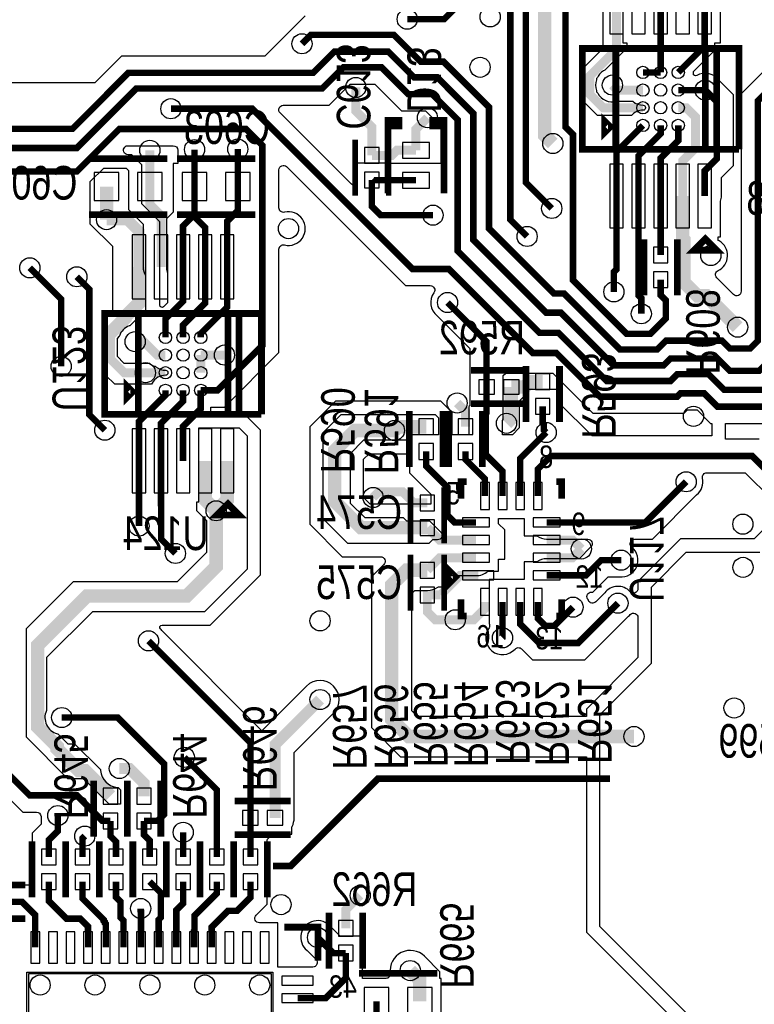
# Model space of a CAD drawing. Extents: x -394 to 5394, y -1015 to 6968.
# Tile 19 of 63: x 1067 to 1723, y 883 to 1762. Entities that reach past the tile are written whole.
import ezdxf

# ---------------------------------------------------------------- set-up
doc = ezdxf.new("R2010")
doc.units = 0
for name, color, linetype in [('ET_BOTTOM', 1, 'CONTINUOUS'), ('PG_SILKSCREEN_BOTTOM', 2, 'CONTINUOUS'), ('PIN_BOTTOM', 1, 'CONTINUOUS'), ('RD_SILKSCREEN_BOTTOM', 254, 'CONTINUOUS'), ('VC_BOTTOM', 1, 'CONTINUOUS')]:
    doc.layers.add(name, color=color, linetype=linetype)

msp = doc.modelspace()

# ---------------------------------------------------------------- linework, layer by layer
at = {"layer": 'ET_BOTTOM'}
for points, const_width in [([(1413, 1763), (1446, 1763), (1472, 1789), (1472, 1841.6523), (1466, 1847.6523), (1466, 2042), (1453, 2055), (1453, 2064.9285), (1338.1008, 2179.8277), (1338.1008, 2238.4176), (1338.1, 2238.4184), (1338.1, 2262.9001), (1307, 2294.0001), (1307, 2335), (1297.75, 2344.25), (1256.9, 2344.25)], 5.8), ([(1496.37, 1944.11), (1496.37, 1889.2015), (1483.3, 1876.1315), (1483.3, 1849.8685), (1487, 1846.1685), (1487, 1790.3153), (1505.04, 1772.2753), (1505.04, 1583.96), (1520, 1569)], 5.8), ([(1516.06, 1944.11), (1516.06, 1889.3753), (1497.1, 1870.4153), (1497.1, 1855.5847), (1504, 1848.6847), (1504, 1792.8315), (1518.84, 1777.9915), (1518.84, 1617.16), (1542, 1594)], 5.8), ([(1535.74, 1827.38), (1546.52, 1827.38), (1554.3427, 1819.5573), (1554.3427, 1666.6573), (1561, 1660), (1561, 1530), (1609, 1482), (1630, 1482), (1643.8987, 1495.8987), (1643.8987, 1511.8813), (1639.2, 1516.58), (1639.2, 1530.48)], 5.8), ([(1850, 1814), (1726, 1690), (1726, 1475.8), (1719.2, 1469), (1701, 1469), (1694, 1476), (1644, 1476), (1636, 1468), (1603, 1468), (1553, 1518), (1543.9999, 1518), (1486, 1575.9999), (1486, 1684.3469), (1445.3469, 1725), (1425, 1725), (1401, 1749), (1327, 1749), (1319, 1741)], 5.8), ([(1543, 1652), (1535.74, 1659.26), (1535.74, 1805.34)], 12), ([(608, 1688), (939, 1688), (962, 1665), (1114, 1665), (1164, 1715), (1329, 1715), (1348, 1734), (1396, 1734), (1419, 1711), (1439.8307, 1711), (1472, 1678.8307), (1472, 1566.0001), (1537.0001, 1501), (1550, 1501), (1597, 1454), (1642, 1454), (1648, 1460), (1690, 1460), (1701, 1449), (1727.2, 1449), (1740, 1461.8), (1740, 1684.3469), (1855.4531, 1799.8)], 5.8), ([(600, 1670), (932, 1670), (954, 1648), (1118, 1648), (1171, 1701), (1337, 1701), (1355.9, 1719.9), (1390.1, 1719.9), (1414, 1696), (1435.3145, 1696), (1458, 1673.3145), (1458, 1556), (1531, 1483), (1548, 1483), (1591, 1440), (1648, 1440), (1654, 1446), (1682, 1446), (1696, 1432), (1732, 1432), (1754, 1454), (1754, 1678.8307), (1859.8693, 1784.7)], 5.8), ([(2621, 1774), (2450.5162, 1774), (2275.8162, 1599.3), (2191.5, 1599.3), (2152.7018, 1638.0982), (1966.6144, 1638.0982), (1907.0162, 1578.5), (1864.5, 1578.5), (1851.1, 1591.9), (1826.5855, 1591.9), (1768, 1533.3145), (1768, 1438), (1747, 1417), (1690, 1417), (1678, 1429), (1657, 1429), (1654, 1426), (1585, 1426), (1546, 1465), (1525, 1465), (1450, 1540), (1417.6838, 1540), (1274.6838, 1683), (1202, 1683)], 5.8), ([(1599.83, 1778.38), (1599.83, 1735.96), (1576.14, 1712.27), (1576.14, 1695.86), (1588.104, 1683.896), (1623.452, 1683.896)], 8), ([(1639.2, 1715.392), (1639.2, 1778.38)], 5.8), ([(1654.948, 1715.392), (1678.57, 1739.014), (1678.57, 1778.38)], 5.8), ([(1623.452, 1715.392), (1639.2, 1715.392)], 5.8), ([(1367, 1702), (1367, 1681), (1381.4, 1666.6), (1381.4, 1641.3436)], 8), ([(1623.452, 1699.644), (1600.636, 1699.644), (1596.14, 1704.14)], 8), ([(1654.948, 1699.644), (1679, 1699.644)], 5.8), ([(1679, 1699.644), (1689.4491, 1689.1949), (1689.4491, 1638.5391), (1678.57, 1627.66), (1678.57, 1605.16)], 5.8), ([(1654.948, 1683.896), (1662.104, 1683.896), (1670.448, 1675.552), (1670.448, 1648.1551), (1658.88, 1636.5871), (1658.88, 1605.16)], 8), ([(1420.75, 1645.99), (1420.75, 1664.75), (1431, 1675)], 8), ([(1599.83, 1605.16), (1599.83, 1644.526), (1623.452, 1668.148)], 5.8), ([(1639.2, 1668.148), (1639.2, 1660.7479), (1619.52, 1641.0679), (1619.52, 1605.16)], 5.8), ([(1654.948, 1668.148), (1654.948, 1654.5755), (1639.2, 1638.8275), (1639.2, 1605.16)], 5.8), ([(778, 1638), (786, 1646), (855, 1646), (874, 1627), (1118, 1627), (1155.9, 1664.9), (1269.0845, 1664.9), (1283.57, 1650.4145), (1283.57, 1471.5855), (1243.5845, 1431.6), (1228.6, 1431.6)], 5.8), ([(1183.14, 1613.55), (1183.14, 1645.86)], 8), ([(1223.09, 1613.55), (1223.09, 1646.55)], 5.8), ([(1261.67, 1613.55), (1261.67, 1647)], 5.8), ([(1381.4, 1641.3436), (1399.2436, 1641.3436), (1403.89, 1645.99), (1420.75, 1645.99)], 8), ([(1144.56, 1613.55), (1144.56, 1584)], 12), ([(1193.17, 1541.83), (1193.17, 1587.68), (1183.14, 1597.71), (1183.14, 1613.55)], 8), ([(1436, 1588), (1389.2, 1588), (1381.4, 1595.8), (1381.4, 1619.2964)], 5.8), ([(1420.75, 1619.21), (1381.4864, 1619.21), (1381.4, 1619.2964)], 5.8), ([(1221.95, 1587.55), (1223.09, 1588.69), (1223.09, 1613.55)], 5.8), ([(1261.67, 1613.55), (1261.67, 1591.97), (1252.22, 1582.52), (1252.22, 1541.83)], 5.8), ([(1708, 1488), (1680, 1516), (1672, 1516), (1660, 1528), (1660, 1566), (1658.88, 1567.12), (1658.88, 1605.16)], 12), ([(1032, 1601), (1032, 1113.9999), (1075.9999, 1070), (1118, 1070), (1140.73, 1047.27), (1147.99, 1047.27)], 5.8), ([(1597.5, 1519.5), (1597.5, 1537.4), (1599.83, 1539.73), (1599.83, 1605.16)], 5.8), ([(1619.52, 1605.16), (1619.52, 1516.38), (1622, 1513.9), (1622, 1500)], 5.8), ([(1639.2, 1552.52), (1639.2, 1605.16)], 5.8), ([(1144.56, 1584), (1163, 1584), (1173.48, 1573.52), (1173.48, 1541.83)], 10), ([(1212.85, 1541.83), (1212.85, 1578.45), (1221.95, 1587.55)], 5.8), ([(1232.53, 1541.83), (1232.53, 1576.97), (1221.95, 1587.55)], 5.8), ([(1104, 1453), (1104, 1513), (1076, 1541)], 5.8), ([(1212.85, 1541.83), (1212.85, 1511.08), (1197.1, 1495.33), (1197.1, 1478.84)], 5.8), ([(1232.53, 1541.83), (1232.53, 1509.54), (1212.85, 1489.86), (1212.85, 1478.84)], 5.8), ([(1228.6, 1478.84), (1228.6, 1482.29), (1252.22, 1505.91), (1252.22, 1541.83)], 5.8), ([(1143, 1396), (1129.1, 1409.9), (1129.1, 1521.9), (1118, 1533)], 5.8), ([(1483.77, 1434.59), (1483.77, 1475.23), (1449, 1510)], 5.8), ([(1170.05, 1475.05), (1177.9501, 1475.05), (1189.9101, 1463.09), (1197.1, 1463.09)], 8), ([(1228.6, 1463.09), (1249.76, 1463.09)], 8), ([(1228.6, 1463.09), (1228.6, 1447.35)], 8), ([(1197.1, 1447.35), (1179.25, 1447.35)], 8), ([(1533.91, 1439.28), (1522.59, 1439.28), (1517.9, 1434.59), (1505.81, 1434.59)], 12), ([(1197.1, 1431.6), (1197.1, 1427.39), (1173.48, 1403.77), (1173.48, 1368.61)], 5.8), ([(1193.17, 1368.61), (1193.17, 1402.15), (1212.85, 1421.83), (1212.85, 1431.6)], 5.8), ([(1212.85, 1368.61), (1212.85, 1399.36), (1228.6, 1415.11), (1228.6, 1431.6)], 5.8), ([(1483.77, 1434.59), (1483.77, 1411.77), (1483, 1411), (1483, 1374.26), (1498.08, 1359.18), (1498.08, 1337.27)], 5.8), ([(1501.61, 1402.19), (1505.81, 1406.39), (1505.81, 1434.59)], 12), ([(1464.93, 1399.05), (1464.93, 1412.87), (1457.51, 1420.29)], 8), ([(1533.91, 1417.24), (1533.91, 1402.09), (1535, 1401), (1535, 1396), (1537, 1394)], 5.8), ([(1401.56, 1395.74), (1366.26, 1395.74), (1348.14, 1377.62), (1348.14, 1332.5), (1371.63, 1309.01), (1409.43, 1309.01), (1409.4336, 1309.0064), (1430.93, 1309.0064)], 12), ([(1401.56, 1395.74), (1404.87, 1399.05), (1429.93, 1399.05)], 12), ([(1537, 1394), (1513.82, 1370.82), (1513.82, 1337.27)], 5.8), ([(1173.48, 1368.61), (1173.48, 1310.43)], 5.8), ([(1206, 1286), (1193.3427, 1298.6573), (1193.3427, 1329.0373), (1193.17, 1329.21), (1193.17, 1368.61)], 5.8), ([(1232.53, 1368.61), (1232.53, 1333.97), (1242.4, 1324.1)], 12), ([(1242.4, 1324.1), (1252.22, 1333.92), (1252.22, 1368.61)], 12), ([(1474.45, 1313.65), (1455.31, 1313.65), (1448.93, 1320.03), (1448.93, 1345.03), (1429.93, 1364.03), (1429.93, 1377.01)], 5.8), ([(1464.93, 1377.01), (1464.93, 1369.97), (1482.33, 1352.57), (1482.33, 1337.27)], 5.8), ([(1750, 1344), (1721, 1373), (1541.37, 1373), (1529.57, 1361.2), (1529.57, 1337.27)], 5.8), ([(1382.51, 1335.94), (1387.57, 1341), (1409, 1341), (1418.9464, 1331.0536), (1430.93, 1331.0536)], 8), ([(1662, 1350), (1625.65, 1313.65), (1537.45, 1313.65)], 5.8), ([(1147.99, 1069.31), (1125.3, 1092), (1120, 1092), (1100.4603, 1111.5397), (1100.4603, 1113.5397), (1083, 1131), (1083, 1204), (1127, 1248), (1216, 1248), (1242.4, 1274.4), (1242.4, 1324.1)], 12), ([(1474.45, 1297.9), (1442.0364, 1297.9), (1430.93, 1309.0064)], 8), ([(1537.45, 1297.9), (1560.58, 1297.9), (1568.45, 1290.03)], 8), ([(1537.45, 1282.16), (1560.58, 1282.16), (1568.45, 1290.03)], 8), ([(1474.45, 1282.16), (1442.0364, 1282.16), (1430.93, 1271.0536)], 8), ([(1615.44, 1122.56), (1414.44, 1122.56), (1399, 1138), (1399, 1257.6236), (1412.43, 1271.0536), (1430.93, 1271.0536)], 12), ([(1604, 1280), (1586.1, 1280), (1572.51, 1266.41), (1537.45, 1266.41)], 5.8), ([(1442.83, 1249.01), (1460.23, 1266.41), (1476.42, 1266.41)], 8), ([(1430.93, 1249.0064), (1430.93, 1249.01), (1442.83, 1249.01)], 8), ([(1455.83, 1226.78), (1438.01, 1226.78), (1430.93, 1233.86), (1430.93, 1249.0064)], 8), ([(1455.83, 1226.78), (1472.33, 1226.78), (1482.33, 1236.78), (1482.33, 1242.79)], 8), ([(1498.08, 1242.79), (1498.08, 1210.67), (1498.07, 1210.66)], 5.8), ([(1601.11, 1241.64), (1565.47, 1206), (1530.86, 1206), (1513.82, 1223.04), (1513.82, 1242.79)], 5.8), ([(1561, 1238), (1544.3905, 1221.3905), (1536.1879, 1221.3904), (1529.57, 1228.0083), (1529.57, 1242.79)], 5.8), ([(1182, 1208), (1272.99, 1117.01), (1272.99, 1049.9)], 5.8), ([(1335.14, 1155.56), (1295.03, 1115.45), (1295.03, 1049.9)], 10), ([(1104.5, 1139.5), (1154.5, 1139.5), (1196, 1098), (1196, 1053.07), (1190.2, 1047.27), (1177.99, 1047.27)], 5.8), ([(1156, 1094), (1164.9, 1094), (1177.99, 1080.91), (1177.99, 1069.31)], 10), ([(1214, 1104), (1242.99, 1075.01), (1242.99, 1015.07)], 5.8), ([(1101, 1052), (1101, 1038.1), (1092.99, 1030.09), (1092.99, 1015.07)], 5.8), ([(1147.99, 1047.27), (1147.99, 1033.71), (1152.99, 1028.71), (1152.99, 1015.07)], 5.8), ([(1177.99, 1047.27), (1177.99, 1034.71), (1182.99, 1029.71), (1182.99, 1015.07)], 5.8), ([(1272.99, 1015.07), (1272.99, 1049.9)], 5.8), ([(1212.99, 1015.07), (1212.99, 1037)], 5.8), ([(1122.99, 1015.07), (1122.99, 1031.54), (1125.1, 1033.65)], 5.8), ([(1092.99, 993.03), (1092.99, 975.78), (1108.77, 960), (1121, 960), (1128, 953), (1128, 949), (1128.09, 948.91), (1128.09, 934.25)], 5.8), ([(1143.84, 934.25), (1143.84, 955.16), (1143, 956), (1143, 957), (1142, 958), (1142, 959), (1122.99, 978.01), (1122.99, 993.03)], 5.8), ([(1159.59, 934.25), (1159.59, 958.41), (1157, 961), (1157, 975.12), (1152.99, 979.13), (1152.99, 993.03)], 5.8), ([(1182.99, 993.03), (1193, 983.02), (1193, 961), (1191.08, 959.08), (1191.08, 934.25)], 5.8), ([(1206.83, 934.25), (1206.83, 967.55), (1212.99, 973.71), (1212.99, 993.03)], 5.8), ([(1222.58, 934.25), (1222.58, 948.73), (1223.09, 949.24), (1223.09, 962.59), (1242.99, 982.49), (1242.99, 993.03)], 5.8), ([(1272.99, 993.03), (1272.99, 978.99), (1261, 967), (1253, 967), (1238.33, 952.33), (1238.33, 934.25)], 5.8), ([(1358.1, 951.25), (1358.1, 967.85), (1371, 980.75)], 8), ([(1080.85, 934.25), (1080.85, 963.15), (1068.97, 975.03), (1057.99, 975.03)], 5.8), ([(1175.34, 934.25), (1175.34, 966.66), (1175, 967), (1175, 969)], 5.8), ([(1332.95, 943.2), (1346.94, 929.21), (1358.1, 929.21)], 5.8), ([(1358.1, 929.21), (1358.1, 906.99), (1340.08, 888.97), (1315.1, 888.97)], 5.8), ([(1424.15, 886.1), (1424.15, 905.15), (1415.7, 913.6)], 12), ([(1385.57, 836.1), (1385.57, 886.1)], 5.8)]:
    msp.add_lwpolyline(points, dxfattribs=dict(at, const_width=const_width))
for points, format in [([(1843.8281, 1828.9002), (1711.0998, 1696.1719), (1711.0998, 1520.0132, -0.668178), (1704.2714, 1517.1847), (1689.4071, 1532.049, -0.516763), (1690.5018, 1538.4821, 0.600224), (1691.5953, 1564.9351), (1690.608, 1565.5149), (1690.608, 1568.6598), (1692.5702, 1568.6598), (1692.5702, 1600.0492), (1692.6767, 1600.3624, 0.08214), (1693.4702, 1605.16), (1693.4702, 1621.4881), (1704.3493, 1632.3672), (1704.3493, 1695.3668), (1690.7612, 1708.9549), (1690.6931, 1709.0396, 0.371724), (1671.4212, 1712.5888, -0.602842), (1668.4156, 1714.4538, 0.018757), (1668.448, 1715.4658), (1668.4434, 1716.3006), (1687.4702, 1735.3274), (1687.4702, 1741.8798), (1692.5702, 1741.8798), (1692.5702, 1773.2692)], "xyb"), ([(1605.5198, 1770.634), (1605.5198, 1741.8798), (1609, 1741.8798), (1609, 1737), (1589.6833, 1717.6833), (1589.3958, 1717.5386, 0.160904), (1582.7414, 1710.8842), (1582.5967, 1710.5967), (1582, 1710), (1582, 1709.157), (1581.8988, 1708.8511, 0.161111), (1581.8988, 1699.4289), (1582, 1699.123), (1582, 1698), (1582.8818, 1697.1182), (1583.0182, 1696.872, 0.339478), (1599.7654, 1689.5845), (1600.0035, 1689.6438), (1614.3827, 1689.6438, 0.190438), (1623.6696, 1686.1456, -0.423686), (1625.7016, 1684.1136, 0.00806), (1625.7016, 1683.6784, -0.423686), (1623.6696, 1681.6464, 0.221471), (1613.259, 1677), (1583, 1677), (1569.2429, 1690.7571), (1569.2429, 1718.2429), (1588, 1737), (1588, 1794)], "xyb"), ([(1322, 1766), (1285.9002, 1729.9002), (1157.8281, 1729.9002), (1133.9279, 1706), (994.4837, 1706), (994.314, 1706.0294, 0.086099), (989.186, 1706.0294), (989.0163, 1706), (972.7337, 1706), (972.564, 1706.0294, 0.086099), (967.436, 1706.0294), (967.2663, 1706), (938, 1706), (934.9002, 1702.9002), (645, 1702.9002), (645, 1738), (671, 1764)], "xyb"), ([(1443.1502, 865.5998), (1443.1502, 906.6002), (1442.1502, 906.6002), (1442.1502, 912.6059), (1428.4281, 926.3281, 0.718819), (1397.8679, 911.1456, -0.454864), (1393.9053, 906.6002), (1373.0002, 906.6002), (1373.0002, 929.21, 0.054555), (1372.6475, 932.4326), (1372.6002, 932.6463), (1372.6002, 944.2102), (1353.0119, 944.2102), (1344.7087, 952.5133, 1.118809), (1323.5544, 931.5069), (1323.6391, 931.4388), (1331.5293, 923.5486, -0.668175), (1328.7009, 916.7202), (1297.5702, 916.7202), (1297.5702, 956.2502), (1280.9791, 956.2502, -0.668175), (1278.1507, 963.0786), (1287.8902, 972.8181), (1287.8902, 993.03, 0.054555), (1287.5375, 996.2526), (1287.4902, 996.4663), (1287.4902, 1011.6337), (1287.5375, 1011.8474, 0.054555), (1287.8902, 1015.07), (1287.8902, 1029.1359, -0.458878), (1292.4882, 1033.0909, 0.168791), (1303.4591, 1035.1366), (1303.92, 1035.3998), (1310.0302, 1035.3998), (1310.0302, 1041.8861), (1310.2407, 1042.3079, 0.116257), (1312.0302, 1049.9), (1312.0302, 1108.4083), (1347.161, 1143.539, 1), (1323.119, 1167.581), (1283.3051, 1127.767), (1193.7587, 1217.3133, 0.028451), (1192.6254, 1218.5881, -0.667543), (1194.0421, 1221.9998), (1236.9706, 1221.9998), (1282.0002, 1267.0294), (1282.0002, 1395.9706), (1267.9706, 1410.0002), (1237.5002, 1410.0002), (1237.5002, 1416.6998), (1249.7564, 1416.6998), (1298.4702, 1465.4136), (1298.4702, 1557.5477, -0.486608), (1303.4238, 1561.4323, 1.27518), (1303.4238, 1590.5677, -0.486608), (1298.4702, 1594.4523), (1298.4702, 1628.4847, -0.668175), (1305.2986, 1631.3131), (1411.5119, 1525.0998), (1433.5792, 1525.0998, -0.611279), (1436.8256, 1518.763, 0.400809), (1439.6867, 1498.2413), (1468.8698, 1469.0581), (1468.8698, 1449.0902), (1468.7698, 1449.0902), (1468.7698, 1417.8419), (1468.0998, 1417.1719), (1468.0998, 1392.0102), (1453.0002, 1392.0102), (1453.0002, 1411.9706), (1442.9706, 1422.0002), (1349.0294, 1422.0002), (1325.9998, 1398.9706), (1325.9998, 1312.0294), (1355.0294, 1282.9998), (1389.2632, 1282.9998, -0.668178), (1392.0917, 1276.1714), (1380.9998, 1265.0795), (1380.9998, 1130.5441), (1406.9841, 1104.5598), (1572.9998, 1104.5598), (1572.9998, 948.0294), (1683.9998, 837.0294)], "xyb"), ([(1173.48, 1541.83, 12, 12, 0), (1173.48, 1509.48, 12, 12, 0), (1161, 1497, 12, 12, 0), (1161, 1496, 12, 12, 0), (1146, 1481, 12, 12, 0), (1146, 1461.6, 8, 8, 0), (1160.25, 1447.35, 8, 8, 0), (1179.25, 1447.35, 8, 8, 0)], "xyseb"), ([(1017.0998, 1107.828), (1069.828, 1055.0998), (1082.0211, 1055.0998, -0.400402), (1086.0166, 1051.2893, 0.015281), (1086.088, 1050.3754), (1086.0998, 1050.2674), (1086.0998, 1044.2719), (1078.0898, 1036.2619), (1078.0898, 1015.07, 0.054555), (1078.4425, 1011.8474), (1078.4898, 1011.6337), (1078.4898, 996.4663), (1078.4425, 996.2526, 0.054555), (1078.0898, 993.03), (1078.0898, 990.4743), (1075.6206, 989.4515), (1075.1419, 989.9302), (1057.99, 989.9302, 0.013761)], "xyb")]:
    msp.add_lwpolyline(points, format=format, dxfattribs=at)
for points in [[(1363.0856, 1615.6703), (1299.4845, 1679.2714, -0.668175), (1302.3129, 1686.0998), (1343.1719, 1686.0998), (1362.0719, 1704.9998), (1383.9281, 1704.9998), (1407.8281, 1681.0998), (1429.1426, 1681.0998), (1443.0998, 1667.1426), (1443.0998, 1634.2102), (1400.7498, 1634.2102), (1400.7498, 1634.1102), (1395.9002, 1634.1102), (1395.9002, 1634.2966), (1366.8998, 1634.2966), (1366.8998, 1622.7327), (1366.8525, 1622.519, 0.054555), (1366.4998, 1619.2964), (1366.4998, 1617.0845, -0.668179)], [(1192.0002, 1507.6454), (1192.0002, 1581.9706), (1176.0002, 1597.9706), (1176.0002, 1632.9706), (1166.9706, 1642.0002), (1163.7291, 1642.0002, -0.668175), (1160.9007, 1648.8286), (1162.0719, 1649.9998), (1204.0978, 1649.9998, -0.405757), (1208.0961, 1646.1156, 0.019891), (1208.178, 1644.9254), (1208.1898, 1644.8174), (1208.1898, 1634.0502), (1204.0898, 1634.0502), (1204.0898, 1590.7619), (1197.9498, 1584.6219), (1197.9498, 1541.83, 0.08214), (1198.7433, 1537.0324), (1198.8498, 1536.7192), (1198.8498, 1509.6666), (1195.4144, 1506.2312, -0.668175)], [(1197.3192, 1449.5916, -0.423578), (1199.3514, 1447.5606, 0.007963), (1199.3516, 1447.1306, -0.42375), (1197.3194, 1445.0984, 0.279273), (1185.2377, 1438.0452), (1184.6698, 1437), (1152, 1437), (1144.0002, 1444.9998), (1144.0002, 1497.0002), (1150, 1503), (1150, 1560), (1130, 1580), (1130, 1617.9279), (1142.0721, 1630), (1162, 1630), (1164, 1628), (1164, 1593), (1177.1698, 1579.8302), (1177.1698, 1541.83, 0.127016), (1179.1698, 1534.084), (1179.1698, 1503.1698), (1165.2775, 1489.2775), (1164.8653, 1489.1257, 0.219672), (1155.9743, 1480.2347), (1155.8225, 1479.8225), (1154, 1478), (1154, 1462), (1160, 1456), (1182.8577, 1456), (1185.7679, 1453.0898), (1188.0027, 1453.0898), (1188.5551, 1452.6382, 0.177219)], [(1548.4102, 1432.2402), (1519.4098, 1432.2402), (1519.4098, 1427), (1518, 1427), (1513, 1422), (1513, 1398), (1507, 1392), (1497.9002, 1392), (1497.9002, 1404.8281), (1498.6702, 1405.5981), (1498.6702, 1420.0898), (1498.7702, 1420.0898), (1498.7702, 1444.7702), (1501, 1447), (1542.9279, 1447), (1578.8281, 1411.0998), (1660.1719, 1411.0998), (1663.1719, 1414.0998), (1671.8281, 1414.0998), (1683.8281, 1402.0998), (1685, 1402.0998), (1685, 1391), (1578, 1391), (1548.4343, 1420.5657, 0.001785), (1548.4102, 1420.6693)], [(1435.4089, 1298.1602), (1432.2487, 1295), (1360, 1295), (1338, 1317), (1338, 1394), (1354, 1410), (1438, 1410), (1441, 1407), (1441, 1392.0102), (1415.4298, 1392.0102), (1415.4298, 1387.4298), (1415, 1387), (1374, 1387), (1362, 1375), (1362, 1331), (1375, 1318), (1409.3723, 1318), (1412.3189, 1315.0534), (1430.9307, 1315.0534, 0.014522), (1431.8595, 1315.0804), (1432.7554, 1315.1326), (1442.8993, 1304.9886, -0.668175), (1440.0709, 1298.1602)], [(1101.1255, 1124.8745), (1110, 1116), (1116, 1116), (1139.0152, 1092.9848), (1139.0874, 1092.2766, 0.355903), (1154.2766, 1077.0874), (1154.9848, 1077.0152), (1157, 1075), (1157, 1062.2702), (1146.8019, 1062.2702), (1124.1719, 1084.9002), (1110.0998, 1084.9002), (1073, 1122), (1073, 1219), (1115, 1261), (1208, 1261), (1234, 1287), (1234, 1315), (1225, 1324), (1225, 1332.1098), (1226.8502, 1332.1098), (1226.8502, 1398), (1263, 1398), (1270, 1391), (1270, 1272), (1232, 1234), (1132, 1234), (1091, 1193), (1091, 1146.0529), (1090.8235, 1145.6611, 0.462144), (1100.6086, 1125.0134)], [(1581.2202, 1242.8223, -0.527545), (1574.7304, 1244.04, 0.027449), (1573.9861, 1245.5078, -0.577539), (1577.449, 1251.5098), (1578.6819, 1251.5098), (1592.2719, 1265.0998), (1602.2674, 1265.0998), (1602.3754, 1265.088, 0.747691), (1613.4556, 1291.6446, -0.706227), (1615.9771, 1298.7498), (1631.8219, 1298.7498), (1671.3133, 1338.2413, 0.287126), (1676.6468, 1353.2367, -0.479448), (1680.5526, 1358.0998), (1714.8281, 1358.0998), (1738.2413, 1334.6867, 0.147045), (1745.3251, 1329.7469, -0.559111), (1746.9069, 1323.1177), (1722.7894, 1299.0002), (1657.0294, 1299.0002), (1618.9998, 1260.9706), (1618.9998, 1254.6046, -0.6807), (1612.0757, 1251.8752, 0.458854), (1589.3513, 1250.9533)], [(1421.8959, 1140.5602), (1417.0002, 1145.4559), (1417.0002, 1250.1677), (1419.8859, 1253.0534), (1430.93, 1253.0534, 0.139599), (1440.4122, 1255.7534), (1440.8962, 1256.0534), (1445.4302, 1256.0534), (1445.4302, 1260.3702), (1445.7802, 1260.8811, 0.072897), (1448.0748, 1265.5707), (1448.6639, 1266.1598), (1474.45, 1266.1598, 0.182674), (1485.0331, 1270.1598), (1494.4502, 1270.1598), (1494.4502, 1280.9998), (1500.0002, 1280.9998), (1500.0002, 1306.9706), (1494.4502, 1312.5206), (1494.4502, 1317.2698), (1517.4498, 1317.2698), (1517.4498, 1301.6498), (1528.6176, 1301.6498, 0.159967), (1537.45, 1298.7498), (1574.1209, 1298.7498, -0.668175), (1576.9493, 1291.9214), (1566.3381, 1281.3102), (1537.45, 1281.3102, 0.159967), (1528.6176, 1278.4102), (1517.4498, 1278.4102), (1517.4498, 1262.7902), (1486.0798, 1262.7902), (1486.0798, 1222.7898), (1486.4174, 1222.7898), (1486.4174, 1220.1289), (1486.0236, 1219.5981, 0.953653), (1509.2154, 1200.6207, -0.429579), (1515.0159, 1200.7721), (1524.6881, 1191.0998), (1571.6419, 1191.0998), (1610.4233, 1229.8813, 0.037511), (1612.0757, 1231.4048, -0.6807), (1618.9998, 1228.6754), (1618.9998, 1192.9706), (1572.9998, 1146.9706), (1572.9998, 1140.5602)]]:
    msp.add_lwpolyline(points, format="xyb", close=True, dxfattribs=at)
for points in [[(1727.1719, 1387.9002), (1697.0002, 1387.9002), (1697.0002, 1402.0998), (1753.1719, 1402.0998)], [(1918, 746.39), (1696, 746.39), (1696, 842), (1585, 953), (1585, 1142), (1631, 1188), (1631, 1256), (1662, 1287), (1727.76, 1287)]]:
    msp.add_lwpolyline(points, dxfattribs=at)
for points in [[(1379.9706, 1330.0002), (1374.0002, 1335.9706), (1374.0002, 1370.0294), (1378.9706, 1374.9998), (1415.0298, 1374.9998), (1415.0298, 1357.8581), (1434.0298, 1338.8581), (1434.0298, 1330.0002)], [(1073.3202, 779.5402), (1073.3202, 912.2498), (1293.0998, 912.2498), (1293.0998, 779.5402)]]:
    msp.add_lwpolyline(points, close=True, dxfattribs=at)
at = {"layer": 'PG_SILKSCREEN_BOTTOM'}
for points, const_width in [([(1689.2, 1736.77), (1689.2, 1646.77), (1569.2, 1646.77), (1569.2, 1736.77), (1709.2, 1736.77), (1709.2, 1646.77)], 6), ([(1599.2, 1736.77), (1679.2, 1736.77), (1679.2, 1646.77), (1599.2, 1646.77), (1599.2, 1736.77)], 6), ([(1709.2, 1646.77), (1689.2, 1646.77), (1689.2, 1736.77)], 6), ([(1594.2, 1666.77), (1589.2, 1661.77), (1589.2, 1671.77), (1594.2, 1666.77)], 6), ([(1395.75, 1607.6), (1395.75, 1672.6), (1405.75, 1672.6), (1405.75, 1667.6), (1395.75, 1667.6), (1395.75, 1662.6)], 6), ([(1445.75, 1607.6), (1445.75, 1672.6), (1435.75, 1672.6), (1435.75, 1667.6), (1445.75, 1667.6), (1445.75, 1662.6)], 6), ([(1366.4, 1655.32), (1366.4, 1605.32)], 5), ([(1396.4, 1655.32), (1396.4, 1605.32)], 5), ([(1128.85, 1638.55), (1198.85, 1638.55)], 6), ([(1277.38, 1638.55), (1207.38, 1638.55)], 6), ([(1128.85, 1588.55), (1198.85, 1588.55)], 6), ([(1277.38, 1588.55), (1207.38, 1588.55)], 6), ([(1624.2, 1566.5), (1624.2, 1516.5)], 6), ([(1654.2, 1566.5), (1654.2, 1516.5)], 6), ([(1689.2, 1556.77), (1669.2, 1556.77), (1679.2, 1566.77), (1689.2, 1556.77)], 6), ([(1262.85, 1500.22), (1262.85, 1410.22), (1142.85, 1410.22), (1142.85, 1500.22), (1282.85, 1500.22), (1282.85, 1410.22)], 6), ([(1172.85, 1500.22), (1252.85, 1500.22), (1252.85, 1410.22), (1172.85, 1410.22), (1172.85, 1500.22)], 6), ([(1282.85, 1410.22), (1262.85, 1410.22), (1262.85, 1500.22)], 6), ([(1519.79, 1449.59), (1469.79, 1449.59)], 6), ([(1518.91, 1453.26), (1518.91, 1403.26)], 6), ([(1548.91, 1453.26), (1548.91, 1403.26)], 6), ([(1167.85, 1430.22), (1162.85, 1425.22), (1162.85, 1435.22), (1167.85, 1430.22)], 6), ([(1414.93, 1363.03), (1414.93, 1413.03)], 6), ([(1444.93, 1363.03), (1444.93, 1413.03)], 6), ([(1449.93, 1413.03), (1449.93, 1363.03)], 6), ([(1519.79, 1419.59), (1469.79, 1419.59)], 6), ([(1479.93, 1413.03), (1479.93, 1363.03)], 6), ([(1415.93, 1345.03), (1415.93, 1295.03)], 5), ([(1445.93, 1345.03), (1445.93, 1295.03)], 5), ([(1465.95, 1350.03), (1460.95, 1350.03), (1460.95, 1335.03)], 6), ([(1545.95, 1350.03), (1550.95, 1350.03), (1550.95, 1335.03)], 6), ([(1262.85, 1320.22), (1242.85, 1320.22), (1252.85, 1330.22), (1262.85, 1320.22)], 6), ([(1415.93, 1235.03), (1415.93, 1285.03)], 5), ([(1445.93, 1235.03), (1445.93, 1285.03)], 5), ([(1450.95, 1260.03), (1450.95, 1270.03), (1455.95, 1265.03), (1450.95, 1260.03)], 6), ([(1460.95, 1245.03), (1460.95, 1230.03), (1465.95, 1230.03)], 6), ([(1545.95, 1230.03), (1550.95, 1230.03), (1550.95, 1245.03)], 6), ([(1132.99, 1083.29), (1132.99, 1033.29)], 6), ([(1162.99, 1083.29), (1162.99, 1033.29)], 6), ([(1162.99, 1083.29), (1162.99, 1033.29)], 6), ([(1192.99, 1083.29), (1192.99, 1033.29)], 6), ([(1293, 1007), (1309, 1007), (1387, 1085), (1594, 1085)], 6), ([(1309.01, 1064.9), (1259.01, 1064.9)], 6), ([(1309.01, 1034.9), (1259.01, 1034.9)], 6), ([(1077.99, 1029.05), (1077.99, 979.05)], 6), ([(1107.99, 1029.05), (1107.99, 979.05)], 6), ([(1107.99, 1029.05), (1107.99, 979.05)], 6), ([(1137.99, 1029.05), (1137.99, 979.05)], 6), ([(1137.99, 1029.05), (1137.99, 979.05)], 6), ([(1167.99, 1029.05), (1167.99, 979.05)], 6), ([(1167.99, 979.05), (1167.99, 1029.05)], 6), ([(1197.99, 979.05), (1197.99, 1029.05)], 6), ([(1197.99, 979.05), (1197.99, 1029.05)], 6), ([(1227.99, 979.05), (1227.99, 1029.05)], 6), ([(1227.99, 979.05), (1227.99, 1029.05)], 6), ([(1257.99, 979.05), (1257.99, 1029.05)], 6), ([(1257.99, 979.05), (1257.99, 1029.05)], 6), ([(1287.99, 979.05), (1287.99, 1029.05)], 6), ([(1021.97, 990.03), (1071.97, 990.03)], 6), ([(1343.1, 915.23), (1343.1, 965.23)], 6), ([(1373.1, 915.23), (1373.1, 965.23)], 6), ([(1021.97, 960.03), (1071.97, 960.03)], 6), ([(1333.21, 922.36), (1333.21, 952.36), (1303.21, 952.36)], 6), ([(1439.86, 911.1), (1369.86, 911.1)], 6)]:
    msp.add_lwpolyline(points, dxfattribs=dict(at, const_width=const_width))
at = {"layer": 'PIN_BOTTOM'}
for points in [[(1593.83, 1749.88), (1605.83, 1749.88), (1605.83, 1806.88), (1593.83, 1806.88)], [(1613.52, 1749.88), (1625.52, 1749.88), (1625.52, 1806.88), (1613.52, 1806.88)], [(1633.2, 1749.88), (1645.2, 1749.88), (1645.2, 1806.88), (1633.2, 1806.88)], [(1652.88, 1749.88), (1664.88, 1749.88), (1664.88, 1806.88), (1652.88, 1806.88)], [(1672.57, 1749.88), (1684.57, 1749.88), (1684.57, 1806.88), (1672.57, 1806.88)], [(1432.75, 1652.99), (1408.75, 1652.99), (1408.75, 1638.99), (1432.75, 1638.99)], [(1387.9, 1648.3436), (1374.9, 1648.3436), (1374.9, 1634.3436), (1387.9, 1634.3436)], [(1387.9, 1626.2964), (1374.9, 1626.2964), (1374.9, 1612.2964), (1387.9, 1612.2964)], [(1432.75, 1626.21), (1408.75, 1626.21), (1408.75, 1612.21), (1432.75, 1612.21)], [(1593.83, 1576.66), (1605.83, 1576.66), (1605.83, 1633.66), (1593.83, 1633.66)], [(1613.52, 1576.66), (1625.52, 1576.66), (1625.52, 1633.66), (1613.52, 1633.66)], [(1633.2, 1576.66), (1645.2, 1576.66), (1645.2, 1633.66), (1633.2, 1633.66)], [(1652.88, 1576.66), (1664.88, 1576.66), (1664.88, 1633.66), (1652.88, 1633.66)], [(1672.57, 1576.66), (1684.57, 1576.66), (1684.57, 1633.66), (1672.57, 1633.66)], [(1133.56, 1626.05), (1133.56, 1601.05), (1155.56, 1601.05), (1155.56, 1626.05)], [(1172.14, 1626.05), (1172.14, 1601.05), (1194.14, 1601.05), (1194.14, 1626.05)], [(1234.09, 1601.05), (1234.09, 1626.05), (1212.09, 1626.05), (1212.09, 1601.05)], [(1272.67, 1601.05), (1272.67, 1626.05), (1250.67, 1626.05), (1250.67, 1601.05)], [(1167.48, 1513.33), (1179.48, 1513.33), (1179.48, 1570.33), (1167.48, 1570.33)], [(1187.17, 1513.33), (1199.17, 1513.33), (1199.17, 1570.33), (1187.17, 1570.33)], [(1206.85, 1513.33), (1218.85, 1513.33), (1218.85, 1570.33), (1206.85, 1570.33)], [(1226.53, 1513.33), (1238.53, 1513.33), (1238.53, 1570.33), (1226.53, 1570.33)], [(1246.22, 1513.33), (1258.22, 1513.33), (1258.22, 1570.33), (1246.22, 1570.33)], [(1645.7, 1559.52), (1632.7, 1559.52), (1632.7, 1545.52), (1645.7, 1545.52)], [(1645.7, 1537.48), (1632.7, 1537.48), (1632.7, 1523.48), (1645.7, 1523.48)], [(1540.41, 1446.28), (1527.41, 1446.28), (1527.41, 1432.28), (1540.41, 1432.28)], [(1490.77, 1428.09), (1490.77, 1441.09), (1476.77, 1441.09), (1476.77, 1428.09)], [(1512.81, 1428.09), (1512.81, 1441.09), (1498.81, 1441.09), (1498.81, 1428.09)], [(1540.41, 1424.24), (1527.41, 1424.24), (1527.41, 1410.24), (1540.41, 1410.24)], [(1423.43, 1392.05), (1436.43, 1392.05), (1436.43, 1406.05), (1423.43, 1406.05)], [(1471.43, 1406.05), (1458.43, 1406.05), (1458.43, 1392.05), (1471.43, 1392.05)], [(1167.48, 1340.11), (1179.48, 1340.11), (1179.48, 1397.11), (1167.48, 1397.11)], [(1187.17, 1340.11), (1199.17, 1340.11), (1199.17, 1397.11), (1187.17, 1397.11)], [(1206.85, 1340.11), (1218.85, 1340.11), (1218.85, 1397.11), (1206.85, 1397.11)], [(1226.53, 1340.11), (1238.53, 1340.11), (1238.53, 1397.11), (1226.53, 1397.11)], [(1246.22, 1340.11), (1258.22, 1340.11), (1258.22, 1397.11), (1246.22, 1397.11)], [(1423.43, 1370.01), (1436.43, 1370.01), (1436.43, 1384.01), (1423.43, 1384.01)], [(1471.43, 1384.01), (1458.43, 1384.01), (1458.43, 1370.01), (1471.43, 1370.01)], [(1486.33, 1349.27), (1478.33, 1349.27), (1478.33, 1325.27), (1486.33, 1325.27)], [(1502.08, 1349.27), (1494.08, 1349.27), (1494.08, 1325.27), (1502.08, 1325.27)], [(1517.82, 1349.27), (1509.82, 1349.27), (1509.82, 1325.27), (1517.82, 1325.27)], [(1533.57, 1349.27), (1525.57, 1349.27), (1525.57, 1325.27), (1533.57, 1325.27)], [(1437.43, 1338.0536), (1424.43, 1338.0536), (1424.43, 1324.0536), (1437.43, 1324.0536)], [(1437.43, 1316.0064), (1424.43, 1316.0064), (1424.43, 1302.0064), (1437.43, 1302.0064)], [(1462.45, 1317.65), (1462.45, 1309.65), (1486.45, 1309.65), (1486.45, 1317.65)], [(1525.45, 1317.65), (1525.45, 1309.65), (1549.45, 1309.65), (1549.45, 1317.65)], [(1462.45, 1301.9), (1462.45, 1293.9), (1486.45, 1293.9), (1486.45, 1301.9)], [(1525.45, 1301.9), (1525.45, 1293.9), (1549.45, 1293.9), (1549.45, 1301.9)], [(1462.45, 1286.16), (1462.45, 1278.16), (1486.45, 1278.16), (1486.45, 1286.16)], [(1525.45, 1286.16), (1525.45, 1278.16), (1549.45, 1278.16), (1549.45, 1286.16)], [(1424.43, 1264.0536), (1437.43, 1264.0536), (1437.43, 1278.0536), (1424.43, 1278.0536)], [(1462.42, 1270.41), (1462.42, 1262.41), (1490.42, 1262.41), (1490.42, 1270.41)], [(1525.45, 1270.41), (1525.45, 1262.41), (1549.45, 1262.41), (1549.45, 1270.41)], [(1424.43, 1242.0064), (1437.43, 1242.0064), (1437.43, 1256.0064), (1424.43, 1256.0064)], [(1486.33, 1254.79), (1478.33, 1254.79), (1478.33, 1230.79), (1486.33, 1230.79)], [(1502.08, 1254.79), (1494.08, 1254.79), (1494.08, 1230.79), (1502.08, 1230.79)], [(1517.82, 1254.79), (1509.82, 1254.79), (1509.82, 1230.79), (1517.82, 1230.79)], [(1533.57, 1254.79), (1525.57, 1254.79), (1525.57, 1230.79), (1533.57, 1230.79)], [(1154.49, 1076.31), (1141.49, 1076.31), (1141.49, 1062.31), (1154.49, 1062.31)], [(1184.49, 1076.31), (1171.49, 1076.31), (1171.49, 1062.31), (1184.49, 1062.31)], [(1279.99, 1043.4), (1279.99, 1056.4), (1265.99, 1056.4), (1265.99, 1043.4)], [(1302.03, 1043.4), (1302.03, 1056.4), (1288.03, 1056.4), (1288.03, 1043.4)], [(1154.49, 1054.27), (1141.49, 1054.27), (1141.49, 1040.27), (1154.49, 1040.27)], [(1184.49, 1054.27), (1171.49, 1054.27), (1171.49, 1040.27), (1184.49, 1040.27)], [(1099.49, 1022.07), (1086.49, 1022.07), (1086.49, 1008.07), (1099.49, 1008.07)], [(1129.49, 1022.07), (1116.49, 1022.07), (1116.49, 1008.07), (1129.49, 1008.07)], [(1159.49, 1022.07), (1146.49, 1022.07), (1146.49, 1008.07), (1159.49, 1008.07)], [(1176.49, 1008.07), (1189.49, 1008.07), (1189.49, 1022.07), (1176.49, 1022.07)], [(1206.49, 1008.07), (1219.49, 1008.07), (1219.49, 1022.07), (1206.49, 1022.07)], [(1236.49, 1008.07), (1249.49, 1008.07), (1249.49, 1022.07), (1236.49, 1022.07)], [(1266.49, 1008.07), (1279.49, 1008.07), (1279.49, 1022.07), (1266.49, 1022.07)], [(1099.49, 1000.03), (1086.49, 1000.03), (1086.49, 986.03), (1099.49, 986.03)], [(1129.49, 1000.03), (1116.49, 1000.03), (1116.49, 986.03), (1129.49, 986.03)], [(1159.49, 1000.03), (1146.49, 1000.03), (1146.49, 986.03), (1159.49, 986.03)], [(1176.49, 986.03), (1189.49, 986.03), (1189.49, 1000.03), (1176.49, 1000.03)], [(1206.49, 986.03), (1219.49, 986.03), (1219.49, 1000.03), (1206.49, 1000.03)], [(1236.49, 986.03), (1249.49, 986.03), (1249.49, 1000.03), (1236.49, 1000.03)], [(1266.49, 986.03), (1279.49, 986.03), (1279.49, 1000.03), (1266.49, 1000.03)], [(1351.6, 944.25), (1364.6, 944.25), (1364.6, 958.25), (1351.6, 958.25)], [(1076.85, 920.25), (1084.85, 920.25), (1084.85, 948.25), (1076.85, 948.25)], [(1092.6, 920.25), (1100.6, 920.25), (1100.6, 948.25), (1092.6, 948.25)], [(1108.34, 920.25), (1116.34, 920.25), (1116.34, 948.25), (1108.34, 948.25)], [(1124.09, 920.25), (1132.09, 920.25), (1132.09, 948.25), (1124.09, 948.25)], [(1139.84, 920.25), (1147.84, 920.25), (1147.84, 948.25), (1139.84, 948.25)], [(1155.59, 920.25), (1163.59, 920.25), (1163.59, 948.25), (1155.59, 948.25)], [(1171.34, 920.25), (1179.34, 920.25), (1179.34, 948.25), (1171.34, 948.25)], [(1187.08, 920.25), (1195.08, 920.25), (1195.08, 948.25), (1187.08, 948.25)], [(1202.83, 920.25), (1210.83, 920.25), (1210.83, 948.25), (1202.83, 948.25)], [(1218.58, 920.25), (1226.58, 920.25), (1226.58, 948.25), (1218.58, 948.25)], [(1234.33, 920.25), (1242.33, 920.25), (1242.33, 948.25), (1234.33, 948.25)], [(1250.08, 920.25), (1258.08, 920.25), (1258.08, 948.25), (1250.08, 948.25)], [(1265.82, 920.25), (1273.82, 920.25), (1273.82, 948.25), (1265.82, 948.25)], [(1281.57, 920.25), (1289.57, 920.25), (1289.57, 948.25), (1281.57, 948.25)], [(1351.6, 922.21), (1364.6, 922.21), (1364.6, 936.21), (1351.6, 936.21)], [(1074.71, 776.7), (1291.71, 776.7), (1291.71, 910.7), (1074.71, 910.7)], [(1301.1, 908.72), (1301.1, 900.72), (1329.1, 900.72), (1329.1, 908.72)], [(1396.57, 873.6), (1396.57, 898.6), (1374.57, 898.6), (1374.57, 873.6)], [(1435.15, 873.6), (1435.15, 898.6), (1413.15, 898.6), (1413.15, 873.6)], [(1301.1, 892.97), (1301.1, 884.97), (1329.1, 884.97), (1329.1, 892.97)]]:
    msp.add_lwpolyline(points, close=True, dxfattribs=at)
for centre in [(1623.452, 1715.392), (1639.2, 1715.392), (1654.948, 1715.392), (1623.452, 1699.644), (1639.2, 1699.644), (1654.948, 1699.644), (1623.452, 1683.896), (1639.2, 1683.896), (1654.948, 1683.896), (1623.452, 1668.148), (1639.2, 1668.148), (1654.948, 1668.148), (1197.1, 1478.84), (1212.85, 1478.84), (1228.6, 1478.84), (1197.1, 1463.09), (1212.85, 1463.09), (1228.6, 1463.09), (1197.1, 1447.35), (1212.85, 1447.35), (1228.6, 1447.35), (1197.1, 1431.6), (1212.85, 1431.6), (1228.6, 1431.6)]:
    msp.add_circle(centre, 5.5, dxfattribs=at)
at = {"layer": 'VC_BOTTOM'}
for centre in [(1413, 1763), (1487, 1765), (1319, 1741), (1478, 1720), (1367, 1702), (1596.14, 1704.14), (1679, 1699.644), (1202, 1683), (1431, 1675), (1183.14, 1645.86), (1223.09, 1646.55), (1261.67, 1647), (1543, 1652), (1542, 1594), (1144.56, 1584), (1436, 1588), (1307, 1576), (1520, 1569), (1684, 1552), (1076, 1541), (1118, 1533), (1597.5, 1519.5), (1449, 1510), (1622, 1500), (1708, 1488), (1170.05, 1475.05), (1249.76, 1463.09), (1104, 1453), (1179.25, 1447.35), (1457.51, 1420.29), (1668.58, 1408.42), (1501.61, 1402.19), (1143, 1396), (1401.56, 1395.74), (1537, 1394), (1662, 1350), (1382.51, 1335.94), (1242.4, 1324.1), (1173.48, 1310.43), (1712.66, 1312.15), (1206, 1286), (1568.45, 1290.03), (1604, 1280), (1712.76, 1273.57), (1601.11, 1241.64), (1561, 1238), (1335.14, 1225.86), (1455.83, 1226.78), (1182, 1208), (1498.07, 1210.66), (1335.14, 1155.56), (1704.76, 1148.04), (1104.5, 1139.5), (1615.44, 1122.56), (1214, 1104), (1156, 1094), (1101, 1052), (1125.1, 1033.65), (1212.99, 1037), (1371, 980.75), (1175, 969), (1300.3, 972.5), (1332.95, 943.2), (1415.7, 913.6), (1085.21, 900.7), (1134.21, 900.7), (1183.21, 900.7), (1232.21, 900.7), (1281.21, 900.7)]:
    msp.add_circle(centre, 9, dxfattribs=at)

# ---------------------------------------------------------------- texts
at = {"layer": 'PG_SILKSCREEN_BOTTOM', "text_generation_flag": 2, "width": 0.85}
for s, p in [('8', (1543.26, 1362.32)), ('5', (1460.16, 1329.76)), ('9', (1572.21, 1302.48)), ('12', (1588.3, 1255.31)), ('16', (1500.03, 1202.05)), ('13', (1552.45, 1200.36)), ('43', (1368.19, 889.31))]:
    msp.add_text(s, height=20, dxfattribs=at).set_placement(p)
at = {"layer": 'RD_SILKSCREEN_BOTTOM', "text_generation_flag": 2, "width": 0.8}
for s, p in [('C613', (1350.08, 1664.36)), ('D13', (1413.14, 1679.47)), ('R608', (1662.05, 1445.63)), ('U123', (1096.3, 1412.83)), ('R593', (1569.17, 1388.5)), ('R590', (1336.13, 1357.64)), ('R591', (1374.95, 1356.66)), ('U117', (1611.79, 1242.74)), ('R654', (1455.09, 1095.1)), ('R653', (1492.23, 1097.06)), ('R652', (1527.41, 1096.08)), ('R651', (1565.52, 1098.04)), ('R657', (1346.62, 1092.91)), ('R656', (1383.76, 1093.15)), ('R655', (1418.94, 1095.1)), ('R646', (1266.49, 1073.6)), ('R645', (1097.88, 1048.63)), ('R644', (1203.94, 1049.17)), ('R665', (1442.43, 897.62))]:
    msp.add_text(s, height=30, rotation=270, dxfattribs=at).set_placement(p)
for s, p in [('C603', (1290.38, 1651.55)), ('C604', (1118.52, 1601.91)), ('U118', (1792.49, 1588.27)), ('R592', (1518.01, 1463.65)), ('C574', (1408.37, 1307.91)), ('U124', (1235.59, 1289)), ('C575', (1408.42, 1245.26)), ('C599', (1767.63, 1103.67)), ('R662', (1422.1, 971.3))]:
    msp.add_text(s, height=30, dxfattribs=at).set_placement(p)

doc.saveas('drawing.dxf')
